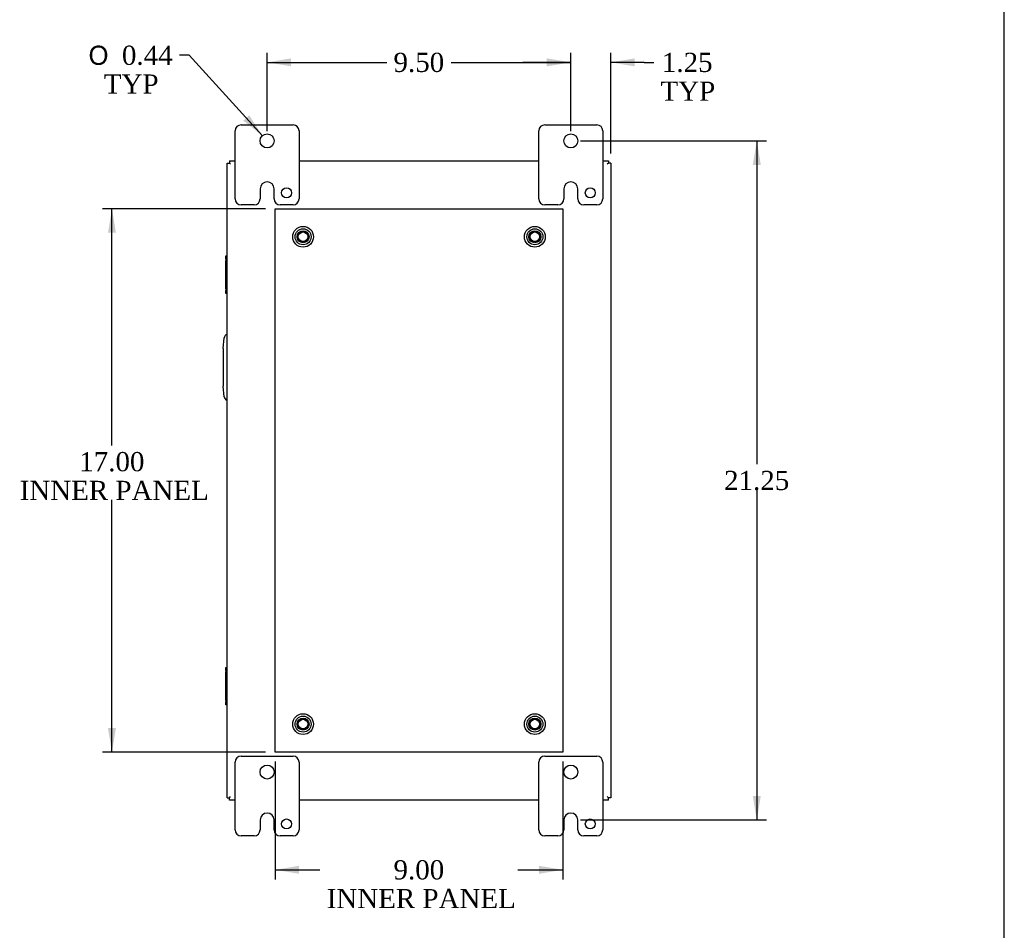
# Model space of a CAD drawing. Header units: inches. Extents: x 0 to 120, y -1 to 80.
# Tile 8 of 11: x 89 to 120, y 22 to 50. Entities that reach past the tile are written whole.
import ezdxf
from ezdxf.enums import TextEntityAlignment as Align
from ezdxf.lldxf.tags import DXFTag

# ---------------------------------------------------------------- set-up
doc = ezdxf.new("R2010")
doc.units = ezdxf.units.IN
doc.header["$MEASUREMENT"] = 0
for name, color, linetype in [('COM40153-2', 7, 'Continuous'), ('COM42667', 7, 'Continuous'), ('COM42947', 7, 'Continuous'), ('COM48470', 7, 'Continuous'), ('Default', 7, 'Continuous'), ('FET07710', 7, 'Continuous'), ('STD26094', 7, 'Continuous')]:
    doc.layers.add(name, color=color, linetype=linetype)
doc.styles.add('SEACAD_Solid_Edge_ANSI1_Symbols', font='txt')
doc.styles.add('SEACAD_Times_New_Roman', font='times.ttf')
tags = doc.linetypes.add('HIDDEN2', pattern=[0.1875, 0.125, -0.0625]).pattern_tags.tags
tags[6:7] = [DXFTag(74, 4), DXFTag(75, 0), DXFTag(340, '0'), DXFTag(46, 0.0), DXFTag(50, 0.0), DXFTag(44, 0.0), DXFTag(45, 0.0)]
tags[4:5] = [DXFTag(74, 4), DXFTag(75, 0), DXFTag(340, '0'), DXFTag(46, 0.0), DXFTag(50, 0.0), DXFTag(44, 0.0), DXFTag(45, 0.0)]
doc.dimstyles.new('HAMMOND_(STH_-_120x80)', dxfattribs={"dimtxt": 0.6, "dimasz": 0.75, "dimexe": 0.3, "dimexo": 0.3, "dimgap": 0.15, "dimtad": 0, "dimtih": 1, "dimtoh": 1, "dimzin": 0, "dimdsep": 46, "dimtxsty": 'SEACAD_Times_New_Roman', "dimblk1": '_SE_FILLED', "dimblk2": '_SE_FILLED', "dimsah": 1, "dimcen": 0.3, "dimadec": 0, "dimazin": 0, "dimtfac": 0.8, "dimtofl": 0, "dimtmove": 0, "dimatfit": 3, "dimfxl": 1, "dimtolj": 1, "dimtzin": 0, "dimarcsym": 0})

# ---------------------------------------------------------------- blocks, each defined once
blk = doc.blocks.new('SE10')
at = {"layer": 'COM40153-2', "color": 7, "linetype": 'Continuous'}
for p, q in [((95.309, 39.708), (95.338, 40.042)), ((95.309, 39.708), (95.309, 38.537)), ((95.338, 38.203), (95.309, 38.537))]:
    blk.add_line(p, q, dxfattribs=at)
for centre, start, end in [((95.463, 40.031), 103.3006, 175), ((95.463, 38.214), 185, 256.6994)]:
    blk.add_arc(centre, 0.125, start, end, dxfattribs=at)
at = {"layer": 'COM42667', "color": 7, "linetype": 'Continuous'}
for p, q in [((95.395, 42.514), (95.395, 42.609)), ((95.395, 42.609), (95.434, 42.609)), ((95.395, 42.514), (95.395, 42.466)), ((95.434, 42.514), (95.395, 42.514)), ((95.395, 41.575), (95.395, 42.466)), ((95.395, 41.575), (95.395, 41.527)), ((95.395, 41.432), (95.395, 41.527)), ((95.395, 41.527), (95.434, 41.527)), ((95.434, 41.432), (95.395, 41.432)), ((95.395, 29.638), (95.395, 29.733)), ((95.395, 29.733), (95.434, 29.733)), ((95.395, 29.638), (95.395, 29.59)), ((95.434, 29.638), (95.395, 29.638)), ((95.395, 28.699), (95.395, 29.59)), ((95.395, 28.699), (95.395, 28.651)), ((95.395, 28.556), (95.395, 28.651)), ((95.395, 28.651), (95.434, 28.651)), ((95.434, 28.556), (95.395, 28.556))]:
    blk.add_line(p, q, dxfattribs=at)
at = {"layer": 'COM42947', "color": 7, "linetype": 'HIDDEN2'}
for p, q in [((96.934, 44.082), (105.934, 44.082)), ((96.934, 27.082), (96.934, 44.082)), ((105.934, 44.082), (105.934, 27.082)), ((105.934, 27.082), (96.934, 27.082))]:
    blk.add_line(p, q, dxfattribs=at)
for centre in [(97.809, 43.207), (105.059, 43.207), (97.809, 27.957), (105.059, 27.957)]:
    blk.add_circle(centre, 0.25, dxfattribs=at)
at = {"layer": 'COM48470', "color": 7, "linetype": 'Continuous'}
for p, q in [((95.434, 45.51), (95.506, 45.51)), ((95.434, 25.655), (95.434, 45.51)), ((95.506, 45.582), (95.506, 45.51)), ((95.506, 45.582), (95.684, 45.582)), ((95.506, 45.51), (95.542, 45.474)), ((95.506, 45.51), (95.542, 45.474)), ((97.684, 45.582), (105.184, 45.582)), ((107.184, 45.582), (107.362, 45.582)), ((107.362, 45.51), (107.326, 45.474)), ((107.362, 45.51), (107.326, 45.474)), ((107.362, 45.582), (107.362, 45.51)), ((107.434, 45.51), (107.362, 45.51)), ((107.434, 45.51), (107.434, 25.655)), ((95.434, 25.655), (95.506, 25.655)), ((95.506, 25.655), (95.542, 25.69)), ((95.506, 25.654), (95.542, 25.69)), ((95.506, 25.582), (95.506, 25.654)), ((95.684, 25.582), (95.506, 25.582)), ((105.184, 25.582), (97.684, 25.582)), ((107.362, 25.582), (107.184, 25.582)), ((107.362, 25.655), (107.326, 25.69)), ((107.362, 25.654), (107.326, 25.69)), ((107.434, 25.655), (107.362, 25.655)), ((107.362, 25.582), (107.362, 25.654))]:
    blk.add_line(p, q, dxfattribs=at)
at = {"layer": 'FET07710', "color": 7, "linetype": 'Continuous'}
for p, q in [((95.684, 44.395), (95.684, 46.52)), ((95.871, 46.707), (97.496, 46.707)), ((97.684, 46.52), (97.684, 44.395)), ((105.184, 44.395), (105.184, 46.52)), ((105.371, 46.707), (106.996, 46.707)), ((107.184, 46.52), (107.184, 44.395)), ((96.466, 44.707), (96.466, 44.395)), ((96.684, 44.925), (96.684, 44.925)), ((96.902, 44.395), (96.902, 44.707)), ((105.966, 44.707), (105.966, 44.395)), ((106.184, 44.925), (106.184, 44.925)), ((106.402, 44.395), (106.402, 44.707)), ((96.278, 44.207), (95.871, 44.207)), ((97.496, 44.207), (97.09, 44.207)), ((105.778, 44.207), (105.371, 44.207)), ((106.996, 44.207), (106.59, 44.207)), ((95.871, 26.957), (97.496, 26.957)), ((105.371, 26.957), (106.996, 26.957)), ((95.684, 24.645), (95.684, 26.77)), ((97.684, 26.77), (97.684, 24.645)), ((105.184, 24.645), (105.184, 26.77)), ((107.184, 26.77), (107.184, 24.645)), ((96.466, 24.957), (96.466, 24.645)), ((96.684, 25.175), (96.684, 25.175)), ((96.902, 24.645), (96.902, 24.957)), ((105.966, 24.957), (105.966, 24.645)), ((106.184, 25.175), (106.184, 25.175)), ((106.402, 24.645), (106.402, 24.957)), ((96.278, 24.457), (95.871, 24.457)), ((97.496, 24.457), (97.09, 24.457)), ((105.778, 24.457), (105.371, 24.457)), ((106.996, 24.457), (106.59, 24.457))]:
    blk.add_line(p, q, dxfattribs=at)
for centre, radius in [((96.684, 46.207), 0.219), ((106.184, 46.207), 0.219), ((97.293, 44.582), 0.156), ((106.793, 44.582), 0.156), ((96.684, 26.457), 0.219), ((106.184, 26.457), 0.219), ((97.293, 24.832), 0.156), ((106.793, 24.832), 0.156)]:
    blk.add_circle(centre, radius, dxfattribs=at)
for centre, radius, start, end in [((95.871, 46.52), 0.188, 90, 180), ((97.496, 46.52), 0.188, 0, 90), ((105.371, 46.52), 0.188, 90, 180), ((106.996, 46.52), 0.188, 0, 90), ((96.684, 44.707), 0.218, 90, 180), ((96.684, 44.707), 0.218, 0, 90), ((106.184, 44.707), 0.218, 90, 180), ((106.184, 44.707), 0.218, 0, 90), ((95.871, 44.395), 0.188, 180, 270), ((96.278, 44.395), 0.188, 270, 0), ((97.09, 44.395), 0.188, 180, 270), ((97.496, 44.395), 0.188, 270, 0), ((105.371, 44.395), 0.188, 180, 270), ((105.778, 44.395), 0.188, 270, 0), ((106.59, 44.395), 0.188, 180, 270), ((106.996, 44.395), 0.188, 270, 0), ((95.871, 26.77), 0.188, 90, 180), ((97.496, 26.77), 0.188, 0, 90), ((105.371, 26.77), 0.188, 90, 180), ((106.996, 26.77), 0.188, 0, 90), ((96.684, 24.957), 0.218, 90, 180), ((96.684, 24.957), 0.218, 0, 90), ((106.184, 24.957), 0.218, 90, 180), ((106.184, 24.957), 0.218, 0, 90), ((95.871, 24.645), 0.188, 180, 270), ((96.278, 24.645), 0.188, 270, 0), ((97.09, 24.645), 0.188, 180, 270), ((97.496, 24.645), 0.188, 270, 0), ((105.371, 24.645), 0.188, 180, 270), ((105.778, 24.645), 0.188, 270, 0), ((106.59, 24.645), 0.188, 180, 270), ((106.996, 24.645), 0.188, 270, 0)]:
    blk.add_arc(centre, radius, start, end, dxfattribs=at)
at = {"layer": 'STD26094', "color": 7, "linetype": 'HIDDEN2'}
for centre, radius in [((97.809, 43.207), 0.325), ((105.059, 43.207), 0.325), ((97.809, 43.207), 0.188), ((97.809, 43.207), 0.165), ((97.809, 43.207), 0.15), ((105.059, 43.207), 0.188), ((105.059, 43.207), 0.165), ((105.059, 43.207), 0.15), ((97.809, 27.957), 0.325), ((97.809, 27.957), 0.188), ((97.809, 27.957), 0.165), ((97.809, 27.957), 0.15), ((105.059, 27.957), 0.325), ((105.059, 27.957), 0.188), ((105.059, 27.957), 0.165), ((105.059, 27.957), 0.15)]:
    blk.add_circle(centre, radius, dxfattribs=at)
blk = doc.blocks.new('DMBLK6537')
at = {"layer": 'Default', "linetype": 'Continuous'}
for points in [[(91.706, 43.332), (91.956, 43.332), (91.831, 44.082)], [(91.706, 27.832), (91.831, 27.082), (91.956, 27.832)]]:
    blk.add_hatch(color=7, dxfattribs=at).paths.add_polyline_path(points)
at = {"layer": 'Default', "color": 7, "linetype": 'Continuous'}
for p, q in [((96.634, 44.082), (91.531, 44.082)), ((91.831, 36.68), (91.831, 44.082)), ((91.831, 27.082), (91.831, 34.97)), ((96.634, 27.082), (91.531, 27.082))]:
    blk.add_line(p, q, dxfattribs=at)
at = {"layer": 'Default', "color": 7, "linetype": 'Continuous', "style": 'SEACAD_Times_New_Roman'}
for s, p in [('17.00', (90.808, 36.47)), ('INNER PANEL', (88.945, 35.57))]:
    blk.add_text(s, height=0.6, dxfattribs=at).set_placement(p, align=Align.TOP_LEFT)
blk = doc.blocks.new('_SE_FILLED')
at = {"color": 0}
blk.add_line((0, 0), (-1, 0), dxfattribs=at)
blk.add_solid([(0, 0), (-1, -0.1665), (-1, 0.1665), (0, 0)], dxfattribs=at)
blk = doc.blocks.new('DMBLK6538')
at = {"layer": 'Default', "linetype": 'Continuous'}
for points in [[(97.684, 23.273), (97.684, 23.523), (96.934, 23.398)], [(105.184, 23.273), (105.934, 23.398), (105.184, 23.523)]]:
    blk.add_hatch(color=7, dxfattribs=at).paths.add_polyline_path(points)
at = {"layer": 'Default', "color": 7, "linetype": 'Continuous'}
for p, q in [((96.934, 26.782), (96.934, 23.098)), ((105.934, 26.782), (105.934, 23.098)), ((96.934, 23.398), (98.338, 23.398)), ((104.53, 23.398), (105.934, 23.398))]:
    blk.add_line(p, q, dxfattribs=at)
at = {"layer": 'Default', "color": 7, "linetype": 'Continuous', "style": 'SEACAD_Times_New_Roman'}
for s, p in [('9.00', (100.638, 23.698)), ('INNER PANEL', (98.548, 22.798))]:
    blk.add_text(s, height=0.6, dxfattribs=at).set_placement(p, align=Align.TOP_LEFT)
blk = doc.blocks.new('DMBLK6539')
at = {"layer": 'Default', "linetype": 'Continuous'}
for points in [[(97.434, 48.789), (96.684, 48.664), (97.434, 48.539)], [(105.434, 48.789), (105.434, 48.539), (106.184, 48.664)]]:
    blk.add_hatch(color=7, dxfattribs=at).paths.add_polyline_path(points)
at = {"layer": 'Default', "color": 7, "linetype": 'Continuous'}
for p, q in [((96.684, 46.507), (96.684, 48.964)), ((96.684, 48.664), (100.428, 48.664)), ((102.44, 48.664), (106.184, 48.664)), ((106.184, 46.507), (106.184, 48.964))]:
    blk.add_line(p, q, dxfattribs=at)
at = {"layer": 'Default', "color": 7, "linetype": 'Continuous', "style": 'SEACAD_Times_New_Roman'}
blk.add_text('9.50', height=0.6, dxfattribs=at).set_placement((100.638, 48.964), align=Align.TOP_LEFT)
blk = doc.blocks.new('DMBLK6540')
at = {"layer": 'Default', "linetype": 'Continuous'}
for points in [[(105.434, 48.789), (105.434, 48.539), (106.184, 48.664)], [(108.184, 48.789), (107.434, 48.664), (108.184, 48.539)]]:
    blk.add_hatch(color=7, dxfattribs=at).paths.add_polyline_path(points)
at = {"layer": 'Default', "color": 7, "linetype": 'Continuous'}
for p, q in [((106.184, 48.664), (104.684, 48.664)), ((106.184, 46.726), (106.184, 48.964)), ((107.434, 45.81), (107.434, 48.964)), ((108.481, 48.664), (107.434, 48.664)), ((108.481, 48.664), (108.781, 48.664))]:
    blk.add_line(p, q, dxfattribs=at)
at = {"layer": 'Default', "color": 7, "linetype": 'Continuous', "style": 'SEACAD_Times_New_Roman'}
for s, p in [('1.25', (109.033, 48.964)), ('TYP', (108.991, 48.064))]:
    blk.add_text(s, height=0.6, dxfattribs=at).set_placement(p, align=Align.TOP_LEFT)
blk = doc.blocks.new('DMBLK6541')
at = {"layer": 'Default', "linetype": 'Continuous'}
for points in [[(112.127, 45.457), (112.002, 46.207), (111.877, 45.457)], [(112.127, 25.707), (111.877, 25.707), (112.002, 24.957)]]:
    blk.add_hatch(color=7, dxfattribs=at).paths.add_polyline_path(points)
at = {"layer": 'Default', "color": 7, "linetype": 'Continuous'}
for p, q in [((106.484, 46.207), (112.302, 46.207)), ((112.002, 46.207), (112.002, 36.092)), ((112.002, 35.282), (112.002, 24.957)), ((106.484, 24.957), (112.302, 24.957))]:
    blk.add_line(p, q, dxfattribs=at)
at = {"layer": 'Default', "color": 7, "linetype": 'Continuous', "style": 'SEACAD_Times_New_Roman'}
blk.add_text('21.25', height=0.6, dxfattribs=at).set_placement((110.978, 35.882), align=Align.TOP_LEFT)
blk = doc.blocks.new('DMBLK6550')
at = {"layer": 'Default', "linetype": 'Continuous'}
blk.add_hatch(color=7, dxfattribs=at).paths.add_polyline_path([(95.939, 46.84), (96.537, 46.369), (96.124, 47.008)])
at = {"layer": 'Default', "color": 7, "linetype": 'Continuous'}
for p, q in [((94.245, 48.887), (93.945, 48.887)), ((96.537, 46.369), (94.245, 48.887))]:
    blk.add_line(p, q, dxfattribs=at)
for s, style, p in [('O', 'SEACAD_Solid_Edge_ANSI1_Symbols', (91.099, 49.187)), ('0.44', 'SEACAD_Times_New_Roman', (92.143, 49.187)), ('TYP', 'SEACAD_Times_New_Roman', (91.578, 48.287))]:
    blk.add_text(s, height=0.6, dxfattribs=dict(at, style=style)).set_placement(p, align=Align.TOP_LEFT)
blk = doc.blocks.new('BORDER')
at = {"layer": 'Default', "color": 7, "linetype": 'Continuous'}
blk.add_line((0, 0), (0, 27.86), dxfattribs=at)

msp = doc.modelspace()

# ---------------------------------------------------------------- block references
at = {"layer": 'Default', "color": 7, "xscale": 2.85, "yscale": 2.85, "zscale": 2.85}
msp.add_blockref('BORDER', (119.744, 0.233), dxfattribs=at)
at = {"layer": 'Default'}
msp.add_blockref('SE10', (0, 0), dxfattribs=at)

# ---------------------------------------------------------------- dimensions: what is measured, and where the dimension line sits
at = {"layer": 'Default', "color": 7, "linetype": 'Continuous'}
dim = msp.add_diameter_dim_2p(p1=(96.831, 46.046), p2=(96.537, 46.369), text='\\A1;<>\\PTYP', dimstyle='HAMMOND_(STH_-_120x80)', dxfattribs=at)
dim.commit()
dim.dimension.update_dxf_attribs({"geometry": 'DMBLK6550', "text_midpoint": (93.945, 48.887), "dimtype": 163})
for base, p1, p2, angle, text, picture, middle in [((96.684, 48.664), (96.684, 46.207), (106.184, 46.207), 0, '\\A1;<>', 'DMBLK6539', (101.434, 48.664)), ((112.002, 46.207), (106.184, 46.207), (106.184, 24.957), 270.0013, '\\A1;<>', 'DMBLK6541', (112.002, 35.582)), ((91.831, 27.082), (96.934, 27.082), (96.934, 44.082), 90, '\\A1;<>\\PINNER PANEL', 'DMBLK6537', (91.831, 36.17)), ((96.934, 23.398), (96.934, 27.082), (105.934, 27.082), 0, '\\A1;<>\\PINNER PANEL', 'DMBLK6538', (101.434, 23.398))]:
    dim = msp.add_linear_dim(base=base, p1=p1, p2=p2, angle=angle, text=text, dimstyle='HAMMOND_(STH_-_120x80)', dxfattribs=at)
    dim.commit()
    dim.dimension.update_dxf_attribs({"geometry": picture, "text_midpoint": middle, "dimtype": 161})
dim = msp.add_linear_dim(base=(106.184, 48.664), p1=(107.434, 45.51), p2=(106.184, 46.426), text='\\A1;<>\\PTYP', dimstyle='HAMMOND_(STH_-_120x80)', override={"dimtmove": 1}, dxfattribs=at)
dim.commit()
dim.dimension.update_dxf_attribs({"geometry": 'DMBLK6540', "text_midpoint": (108.781, 48.664), "dimtype": 160})

doc.saveas('drawing.dxf')
